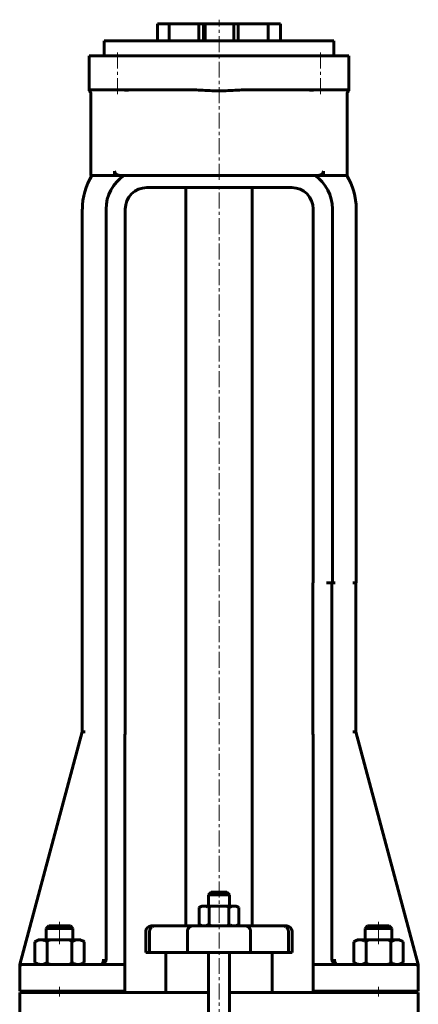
# Model space of a CAD drawing. Header units: millimetres. Extents: x -227 to 227, y -585 to 587.
# Tile 5 of 5: x -94 to 94, y 124 to 587. Entities that reach past the tile are written whole.
import ezdxf

# ---------------------------------------------------------------- set-up
doc = ezdxf.new("R2010")
doc.units = ezdxf.units.MM
for name, pattern in [('K5LT-1', [0]), ('K5LT_AXLED', [12, 7.5, -1.5, 1.5, -1.5]), ('K5LT_BASIC', [0])]:
    doc.linetypes.add(name, pattern=pattern)
doc.layers.add('Системный слой (1)', color=7, linetype='Continuous', true_color=0x6c6c6c)

# ---------------------------------------------------------------- blocks, each defined once
blk = doc.blocks.new('U2')
at = {"layer": 'Системный слой (1)', "color": 143, "linetype": 'K5LT_BASIC', "lineweight": 60, "true_color": 0x33acca}
for start, end in [(44.99988, 90), (7.86955, 15.87249)]:
    blk.add_arc((92.5, 141.625), 1.25, start, end, dxfattribs=at)
blk = doc.blocks.new('U5')
at = {"layer": 'Системный слой (1)', "color": 143, "linetype": 'K5LT_BASIC', "lineweight": 60, "true_color": 0x33acca}
for p, q in [((-55.61, 142.88), (-81.25, 142.88)), ((-44.36, 142.88), (-55.61, 142.88))]:
    blk.add_line(p, q, dxfattribs=at)
blk = doc.blocks.new('U6')
at = {"layer": 'Системный слой (1)', "color": 143, "linetype": 'K5LT_BASIC', "lineweight": 60, "true_color": 0x33acca}
for p, q in [((-54.35, 143.22), (-53.8, 143.65)), ((-55.61, 142.88), (-54.97, 142.96)), ((-54.97, 142.96), (-54.35, 143.22))]:
    blk.add_line(p, q, dxfattribs=at)
blk = doc.blocks.new('U7')
at = {"layer": 'Системный слой (1)', "color": 143, "linetype": 'K5LT_BASIC', "lineweight": 60, "true_color": 0x33acca}
for p, q in [((0, 176.9375), (-3.75, 176.9375)), ((3.75, 176.9375), (0, 176.9375))]:
    blk.add_line(p, q, dxfattribs=at)
blk = doc.blocks.new('U8')
at = {"layer": 'Системный слой (1)', "color": 143, "linetype": 'K5LT_BASIC', "lineweight": 60, "true_color": 0x33acca}
for start, end in [(164.28666, 171.44884), (90.00018, 156.45811)]:
    blk.add_arc((-92.5, 141.625), 1.25, start, end, dxfattribs=at)
blk = doc.blocks.new('U11')
at = {"layer": 'Системный слой (1)', "color": 143, "linetype": 'K5LT_BASIC', "lineweight": 60, "true_color": 0x33acca}
for p, q in [((55.61, 142.88), (44.36, 142.88)), ((81.25, 142.88), (55.61, 142.88)), ((55.61, 142.88), (55.61, 142.88))]:
    blk.add_line(p, q, dxfattribs=at)
blk = doc.blocks.new('U12')
at = {"layer": 'Системный слой (1)', "color": 143, "linetype": 'K5LT_BASIC', "lineweight": 60, "true_color": 0x33acca}
for p, q in [((54.69, 143.05), (54.25, 143.28)), ((55.15, 142.92), (54.69, 143.05)), ((55.61, 142.88), (55.15, 142.92))]:
    blk.add_line(p, q, dxfattribs=at)
blk = doc.blocks.new('U20')
at = {"layer": 'Системный слой (1)', "color": 143, "linetype": 'K5LT_BASIC', "lineweight": 60, "true_color": 0x33acca}
for p, q in [((-54.31, 143.25), (-53.75, 143.71)), ((-55.61, 142.88), (-54.95, 142.97)), ((-54.95, 142.97), (-54.31, 143.25))]:
    blk.add_line(p, q, dxfattribs=at)
blk = doc.blocks.new('U28')
at = {"layer": 'Системный слой (1)', "color": 143, "linetype": 'K5LT_BASIC', "lineweight": 60, "true_color": 0x33acca}
for p, q in [((-5, 129.75), (-31.25, 129.75)), ((31.25, 129.75), (5, 129.75))]:
    blk.add_line(p, q, dxfattribs=at)

msp = doc.modelspace()

# ---------------------------------------------------------------- linework, layer by layer
at = {"layer": 'Системный слой (1)', "color": 143, "linetype": 'K5LT_BASIC', "lineweight": 60, "true_color": 0x33acca}
for p, q in [((-29, 577.25), (-29, 585.25)), ((-29, 585.25), (-23.46, 585.25)), ((-23.46, 577.25), (-23.46, 585.25)), ((-23.46, 585.25), (-9.44, 585.25)), ((-9.44, 585.25), (-7.33, 585.25)), ((-9.44, 577.25), (-9.44, 585.25)), ((-7.33, 585.25), (-6.58, 585.25)), ((-7.33, 577.25), (-7.33, 585.25)), ((-6.58, 585.25), (6.95, 585.25)), ((-6.58, 577.25), (-6.58, 585.25)), ((6.95, 585.25), (8.96, 585.25)), ((6.95, 577.25), (6.95, 585.25)), ((8.96, 577.25), (8.96, 585.25)), ((8.96, 585.25), (23.16, 585.25)), ((23.16, 577.25), (23.16, 585.25)), ((23.16, 585.25), (29, 585.25)), ((29, 577.25), (29, 585.25)), ((-54, 570.25), (-54, 577.25)), ((-54, 577.25), (54, 577.25)), ((54, 570.25), (54, 577.25)), ((-61, 570.25), (-51, 570.25)), ((-61, 554.25), (-61, 570.25)), ((-51, 570.25), (51, 570.25)), ((51, 570.25), (61, 570.25)), ((61, 554.25), (61, 570.25)), ((-61, 554.25), (-51, 554.25)), ((-61, 554.25), (-61, 553.77)), ((-60.3, 514), (-60.3, 552.25)), ((-51, 554.25), (-12.64, 554.25)), ((12.64, 554.25), (51, 554.25)), ((51, 554.25), (61, 554.25)), ((60.3, 514), (60.3, 552.25)), ((61, 553.77), (61, 554.25)), ((-49.1, 514), (-49.1, 516)), ((49.1, 514), (49.1, 516)), ((-60.3, 514), (-49.1, 514)), ((-49.1, 514), (-46.62, 514)), ((-46.62, 514), (46.62, 514)), ((46.62, 514), (49.1, 514)), ((49.1, 514), (60.3, 514)), ((34.3, 508.27), (-33.92, 508.27)), ((-15.63, 161), (-15.63, 508.27)), ((15.62, 161), (15.62, 508.27)), ((-64.29, 498.11), (-64.29, 252.37)), ((-53.11, 498.11), (-53.11, 145.38)), ((-44.08, 498.11), (-44.08, 252.37)), ((44.34, 322.37), (44.34, 498.22)), ((53.38, 322.37), (53.38, 498.22)), ((64.55, 322.37), (64.55, 498.22)), ((64.55, 322.37), (64.55, 498.22)), ((44.08, 322.37), (44.08, 252.37)), ((44.34, 322.37), (44.08, 322.37)), ((50.61, 322.37), (50.88, 322.37)), ((50.88, 322.37), (53.38, 322.37)), ((53.11, 145.38), (53.11, 322.37)), ((53.38, 322.37), (54.63, 322.37)), ((62.99, 322.37), (63.26, 322.37)), ((63.26, 322.37), (64.55, 322.37)), ((64.29, 322.37), (64.29, 252.37)), ((-64.29, 252.37), (-93.75, 142.87)), ((-62.99, 252.37), (-64.29, 252.37)), ((62.99, 252.37), (64.29, 252.37)), ((93.75, 142.87), (64.29, 252.37)), ((-44.36, 142.87), (-44.36, 249.12)), ((44.36, 249.12), (44.36, 142.87)), ((-3.75, 176.94), (-5, 175.69)), ((3.75, 176.94), (5, 175.69)), ((-5, 175.69), (0, 175.69)), ((-5, 170.37), (-5, 175.69)), ((0, 175.69), (5, 175.69)), ((5, 170.37), (5, 175.69)), ((-8.13, 170.37), (-9.38, 169.65)), ((-9.38, 169.65), (-9.38, 161.73)), ((-7.04, 170.37), (-8.13, 170.37)), ((0, 170.37), (-7.04, 170.37)), ((-4.69, 169.65), (-4.69, 161.73)), ((7.04, 170.37), (0, 170.37)), ((4.69, 169.65), (4.69, 161.73)), ((8.12, 170.37), (7.04, 170.37)), ((8.12, 170.37), (9.38, 169.65)), ((9.38, 169.65), (9.38, 161.73)), ((-80.1, 161), (-81.25, 159.85)), ((-81.25, 159.85), (-71.91, 159.85)), ((-81.25, 154.5), (-81.25, 159.85)), ((-69.9, 161), (-80.1, 161)), ((-71.91, 159.85), (-68.75, 159.85)), ((-69.9, 161), (-68.75, 159.85)), ((-68.75, 154.5), (-68.75, 159.85)), ((-34.38, 148.5), (-34.38, 158.5)), ((-32.62, 148.5), (-32.62, 158.5)), ((-30.27, 161), (-31.88, 161)), ((-12.47, 161), (-30.27, 161)), ((-14.83, 148.5), (-14.83, 158.5)), ((12.47, 161), (-12.47, 161)), ((-8.13, 161), (-9.38, 161.73)), ((8.12, 161), (9.38, 161.73)), ((30.27, 161), (12.47, 161)), ((14.83, 148.5), (14.83, 158.5)), ((31.87, 161), (30.27, 161)), ((32.62, 148.5), (32.62, 158.5)), ((34.37, 148.5), (34.37, 158.5)), ((69.9, 161), (68.75, 159.85)), ((68.75, 154.5), (68.75, 159.85)), ((68.75, 159.85), (78.09, 159.85)), ((80.1, 161), (69.9, 161)), ((78.09, 159.85), (81.25, 159.85)), ((80.1, 161), (81.25, 159.85)), ((81.25, 154.5), (81.25, 159.85)), ((-85, 154.5), (-86.55, 153.61)), ((-86.55, 153.61), (-86.55, 143.77)), ((-85, 154.5), (-83.66, 154.5)), ((-83.66, 154.5), (-75, 154.5)), ((-80.77, 153.61), (-80.77, 143.77)), ((-75, 154.5), (-66.34, 154.5)), ((-69.23, 153.61), (-69.23, 143.77)), ((-66.34, 154.5), (-65, 154.5)), ((-65, 154.5), (-63.45, 153.61)), ((-63.45, 153.61), (-63.45, 143.77)), ((65, 154.5), (63.45, 153.61)), ((63.45, 153.61), (63.45, 143.77)), ((65, 154.5), (66.34, 154.5)), ((66.34, 154.5), (75, 154.5)), ((69.23, 153.61), (69.23, 143.77)), ((75, 154.5), (83.66, 154.5)), ((80.77, 153.61), (80.77, 143.77)), ((83.66, 154.5), (85, 154.5)), ((85, 154.5), (86.55, 153.61)), ((86.55, 153.61), (86.55, 143.77)), ((-34.38, 148.5), (-32.62, 148.5)), ((-32.62, 148.5), (-14.83, 148.5)), ((-25, 129.75), (-25, 148.5)), ((-14.83, 148.5), (14.83, 148.5)), ((-5, 117.88), (-5, 148.5)), ((5, 117.88), (5, 148.5)), ((14.83, 148.5), (32.62, 148.5)), ((25, 129.75), (25, 148.5)), ((32.62, 148.5), (34.37, 148.5)), ((-85, 142.87), (-86.55, 143.77)), ((-65, 142.87), (-63.45, 143.77)), ((65, 142.87), (63.45, 143.77)), ((85, 142.87), (86.55, 143.77)), ((-93.75, 142.87), (-93.75, 142.47)), ((-93.75, 142.47), (-93.75, 141.62)), ((-93.75, 130.38), (-93.75, 141.62)), ((-81.25, 142.87), (-92.5, 142.87)), ((-44.36, 141.62), (-44.36, 142.87)), ((-44.36, 130.38), (-44.36, 141.62)), ((44.36, 142.87), (44.36, 141.62)), ((44.36, 130.38), (44.36, 141.62)), ((92.5, 142.87), (81.25, 142.87)), ((93.75, 142.49), (93.75, 142.87)), ((93.75, 141.62), (93.75, 142.49)), ((93.75, 130.38), (93.75, 141.62)), ((-93.75, 130.38), (-81.25, 130.38)), ((-81.25, 129.75), (-93.75, 129.75)), ((-93.75, 129.75), (-93.75, 118.5)), ((-81.25, 130.38), (-44.36, 130.38)), ((-81.25, 129.75), (-81.25, 130.38)), ((-44.94, 129.75), (-81.25, 129.75)), ((-68.75, 129.75), (-68.75, 130.38)), ((-43.7, 129.75), (-44.94, 129.75)), ((-31.25, 129.75), (-43.7, 129.75)), ((43.7, 129.75), (31.25, 129.75)), ((44.94, 129.75), (43.7, 129.75)), ((44.36, 130.38), (81.25, 130.38)), ((81.25, 129.75), (44.94, 129.75)), ((68.75, 129.75), (68.75, 130.38)), ((81.25, 130.38), (93.75, 130.38)), ((81.25, 129.75), (81.25, 130.38)), ((93.75, 129.75), (81.25, 129.75)), ((93.75, 118.5), (93.75, 129.75))]:
    msp.add_line(p, q, dxfattribs=at)
at = {"layer": 'Системный слой (1)', "color": 30, "linetype": 'K5LT_AXLED', "lineweight": 18, "true_color": 0xff8000}
for p, q in [((0, 512), (0, 587.25)), ((-47.73, 552.25), (-47.73, 572.25)), ((47.73, 552.25), (47.73, 572.25)), ((0, 114.43), (0, 510.27)), ((-75, 152.5), (-75, 163)), ((75, 152.5), (75, 163)), ((-75, 127.75), (-75, 132.38)), ((75, 127.75), (75, 132.38))]:
    msp.add_line(p, q, dxfattribs=at)
at = {"layer": 'Системный слой (1)', "color": 143, "linetype": 'K5LT_BASIC', "lineweight": 60, "true_color": 0x33acca}
for centre, radius, start, end in [((-62.3, 552.25), 2, 0, 49.6048), ((62.3, 552.25), 2, 130.3951, 180), ((-33.92, 498.11), 30.36, 148.4495, 180), ((-33.92, 498.11), 19.19, 124.1014, 180), ((34.3, 498.22), 19.08, 0, 55.7959), ((34.3, 498.22), 30.25, 0, 31.4323), ((-33.92, 498.11), 10.16, 90, 180), ((34.3, 498.22), 10.04, 0, 90), ((-25.61, 249.12), 18.75, 170.043, 180), ((25.61, 249.12), 18.75, 0, 9.957), ((-31.88, 158.5), 2.5, 90, 180), ((31.87, 158.5), 2.5, 0, 90), ((-55.61, 145.38), 2.5, 270, 0), ((-55.61, 145.38), 2.5, 270, 0), ((55.61, 145.38), 2.5, 180, 270), ((55.61, 145.38), 2.5, 208.3186, 223.2742), ((-92.5, 141.62), 1.25, 90, 180), ((92.5, 141.62), 1.25, 0, 90)]:
    msp.add_arc(centre, radius, start, end, dxfattribs=at)
for points, knots in [([(-41.98, 554.25), (-42.09, 554.25), (-42.24, 554.22), (-42.64, 554.15), (-42.91, 554.1), (-43.3, 554.09), (-43.34, 554.09), (-43.41, 554.09), (-43.43, 554.08), (-43.46, 554.08), (-43.48, 554.08), (-43.51, 554.08), (-43.53, 554.08), (-43.57, 554.09), (-43.6, 554.09), (-43.71, 554.09), (-43.8, 554.09), (-44.03, 554.1), (-44.17, 554.11), (-44.71, 554.16), (-45.13, 554.21), (-45.73, 554.25), (-45.88, 554.25), (-46.03, 554.25)], [0.3541536, 0.3541536, 0.3541536, 0.3541536, 0.4414773, 0.4414773, 0.5326725, 0.5326725, 0.5438932, 0.5438932, 0.549057, 0.549057, 0.5530461, 0.5530461, 0.5573463, 0.5573463, 0.5641238, 0.5641238, 0.5852769, 0.5852769, 0.6181184, 0.6181184, 0.7076596, 0.7076596, 0.7391016, 0.7391016, 0.7391016, 0.7391016]), ([(12.64, 554.25), (11.38, 554.25), (9.87, 554.19), (7.27, 554.06), (5.79, 553.96), (2.83, 553.82), (1.35, 553.77), (-1.35, 553.77), (-2.83, 553.82), (-5.79, 553.96), (-7.27, 554.06), (-9.87, 554.19), (-11.38, 554.25), (-12.64, 554.25)], [2.770089, 2.770089, 2.770089, 2.770089, 3.147659, 3.147659, 3.552074, 3.552074, 3.95649, 3.95649, 4.360905, 4.360905, 4.765321, 4.765321, 5.14289, 5.14289, 5.14289, 5.14289]), ([(46.03, 554.25), (45.66, 554.25), (45.28, 554.22), (44.52, 554.15), (44.12, 554.1), (43.68, 554.09), (43.63, 554.09), (43.57, 554.09), (43.55, 554.08), (43.51, 554.08), (43.49, 554.08), (43.46, 554.08), (43.44, 554.08), (43.4, 554.09), (43.38, 554.09), (43.27, 554.09), (43.19, 554.09), (43.01, 554.1), (42.9, 554.11), (42.52, 554.16), (42.3, 554.21), (42.07, 554.25), (42.02, 554.25), (41.98, 554.25)], [0.3541536, 0.3541536, 0.3541536, 0.3541536, 0.4414773, 0.4414773, 0.5326725, 0.5326725, 0.5438932, 0.5438932, 0.549057, 0.549057, 0.5530461, 0.5530461, 0.5573463, 0.5573463, 0.5641238, 0.5641238, 0.5852769, 0.5852769, 0.6181184, 0.6181184, 0.7076596, 0.7076596, 0.7391016, 0.7391016, 0.7391016, 0.7391016]), ([(-46.62, 514), (-46.95, 514), (-47.34, 514.07), (-47.92, 514.28), (-48.23, 514.45), (-48.64, 514.82), (-48.83, 515.06), (-49.04, 515.5), (-49.1, 515.77), (-49.1, 516)], [1.0047961, 1.0047961, 1.0047961, 1.0047961, 1.1035641, 1.1035641, 1.1914273, 1.1914273, 1.26841, 1.26841, 1.3375223, 1.3375223, 1.3375223, 1.3375223]), ([(49.1, 516), (49.1, 515.77), (49.04, 515.5), (48.83, 515.06), (48.64, 514.82), (48.23, 514.45), (47.92, 514.28), (47.34, 514.07), (46.95, 514), (46.62, 514)], [0, 0, 0, 0, 0.0691123, 0.0691123, 0.1460949, 0.1460949, 0.2339581, 0.2339581, 0.3327261, 0.3327261, 0.3327261, 0.3327261]), ([(-9.38, 169.65), (-9.23, 169.74), (-8.92, 169.9), (-8.53, 170.07), (-8.2, 170.19), (-7.92, 170.27), (-7.63, 170.33), (-7.34, 170.37), (-7.14, 170.37), (-7.04, 170.37)], [0, 0, 0, 0, 1.855708, 3.640387, 4.824418, 6.025689, 7.278712, 8.598649, 10, 10, 10, 10]), ([(-7.04, 170.37), (-6.93, 170.37), (-6.72, 170.37), (-6.41, 170.32), (-6.11, 170.26), (-5.78, 170.16), (-5.41, 170.02), (-5.03, 169.84), (-4.79, 169.71), (-4.69, 169.65)], [0, 0, 0, 0, 1.48425, 2.868539, 4.158487, 5.371155, 7.1195, 8.836399, 10, 10, 10, 10]), ([(4.69, 169.65), (4.85, 169.74), (5.15, 169.9), (5.54, 170.07), (5.87, 170.19), (6.15, 170.27), (6.44, 170.33), (6.74, 170.37), (6.94, 170.37), (7.04, 170.37)], [0, 0, 0, 0, 1.855708, 3.640387, 4.824418, 6.025689, 7.278712, 8.598649, 10, 10, 10, 10]), ([(7.04, 170.37), (7.14, 170.37), (7.35, 170.37), (7.66, 170.32), (7.96, 170.26), (8.29, 170.16), (8.66, 170.02), (9.04, 169.84), (9.28, 169.71), (9.38, 169.65)], [0, 0, 0, 0, 1.48425, 2.868539, 4.158487, 5.371155, 7.1195, 8.836399, 10, 10, 10, 10]), ([(-30.27, 161), (-30.41, 161), (-30.64, 160.98), (-30.97, 160.89), (-31.29, 160.77), (-31.54, 160.61), (-31.78, 160.42), (-32, 160.21), (-32.23, 159.9), (-32.38, 159.61), (-32.47, 159.39), (-32.53, 159.2), (-32.58, 158.98), (-32.62, 158.74), (-32.62, 158.57), (-32.62, 158.5)], [0, 0, 0, 0, 1.863562, 3.020226, 4.384489, 6.209863, 6.775249, 8.27251, 10.106363, 11.473383, 12.399004, 12.973192, 13.929702, 15.196039, 16, 16, 16, 16]), ([(-12.47, 161), (-12.59, 161), (-12.81, 160.98), (-13.12, 160.91), (-13.39, 160.81), (-13.69, 160.65), (-13.96, 160.45), (-14.22, 160.19), (-14.44, 159.89), (-14.63, 159.54), (-14.76, 159.14), (-14.82, 158.8), (-14.83, 158.59), (-14.83, 158.5)], [0, 0, 0, 0, 1.3877, 2.49144, 3.601057, 4.532056, 6.34184, 7.354231, 8.53795, 10.370024, 11.69622, 13.053525, 14, 14, 14, 14]), ([(-7.04, 161), (-7.14, 161), (-7.35, 161.01), (-7.66, 161.05), (-7.96, 161.12), (-8.29, 161.21), (-8.66, 161.36), (-9.04, 161.54), (-9.28, 161.67), (-9.38, 161.73)], [0, 0, 0, 0, 1.48425, 2.868539, 4.158487, 5.371155, 7.1195, 8.836399, 10, 10, 10, 10]), ([(-4.69, 161.73), (-4.85, 161.64), (-5.15, 161.47), (-5.54, 161.3), (-5.87, 161.19), (-6.15, 161.11), (-6.44, 161.05), (-6.74, 161.01), (-6.94, 161), (-7.04, 161)], [0, 0, 0, 0, 1.855708, 3.640387, 4.824418, 6.025689, 7.278712, 8.598649, 10, 10, 10, 10]), ([(7.04, 161), (6.93, 161), (6.72, 161.01), (6.41, 161.05), (6.11, 161.12), (5.78, 161.21), (5.41, 161.36), (5.03, 161.54), (4.79, 161.67), (4.69, 161.73)], [0, 0, 0, 0, 1.48425, 2.868539, 4.158487, 5.371155, 7.1195, 8.836399, 10, 10, 10, 10]), ([(9.38, 161.73), (9.23, 161.64), (8.92, 161.47), (8.53, 161.3), (8.2, 161.19), (7.92, 161.11), (7.63, 161.05), (7.34, 161.01), (7.14, 161), (7.04, 161)], [0, 0, 0, 0, 1.855708, 3.640387, 4.824418, 6.025689, 7.278712, 8.598649, 10, 10, 10, 10]), ([(12.47, 161), (12.59, 161), (12.81, 160.98), (13.12, 160.91), (13.39, 160.81), (13.69, 160.65), (13.96, 160.45), (14.22, 160.19), (14.44, 159.89), (14.63, 159.54), (14.76, 159.14), (14.82, 158.8), (14.83, 158.59), (14.83, 158.5)], [0, 0, 0, 0, 1.3877, 2.49144, 3.601057, 4.532056, 6.34184, 7.354231, 8.53795, 10.370024, 11.69622, 13.053525, 14, 14, 14, 14]), ([(30.27, 161), (30.41, 161), (30.64, 160.98), (30.97, 160.89), (31.29, 160.77), (31.54, 160.61), (31.78, 160.42), (32, 160.21), (32.23, 159.9), (32.38, 159.61), (32.47, 159.39), (32.53, 159.2), (32.58, 158.98), (32.62, 158.74), (32.62, 158.57), (32.62, 158.5)], [0, 0, 0, 0, 1.863562, 3.020226, 4.384489, 6.209863, 6.775249, 8.27251, 10.106363, 11.473383, 12.399004, 12.973192, 13.929702, 15.196039, 16, 16, 16, 16]), ([(-83.66, 154.5), (-83.79, 154.5), (-84.05, 154.49), (-84.43, 154.44), (-84.8, 154.36), (-85.15, 154.25), (-85.55, 154.11), (-86.01, 153.9), (-86.37, 153.71), (-86.55, 153.61)], [0, 0, 0, 0, 1.481003, 2.862672, 4.151284, 5.363168, 6.536697, 8.256811, 10, 10, 10, 10]), ([(-80.77, 153.61), (-80.99, 153.73), (-81.34, 153.92), (-81.86, 154.15), (-82.33, 154.31), (-82.81, 154.43), (-83.25, 154.49), (-83.54, 154.5), (-83.66, 154.5)], [0, 0, 0, 0, 1.805686, 3.102281, 4.725903, 6.181283, 7.80342, 9, 9, 9, 9]), ([(-66.34, 154.5), (-66.47, 154.5), (-66.73, 154.49), (-67.11, 154.44), (-67.48, 154.36), (-67.83, 154.25), (-68.23, 154.11), (-68.69, 153.9), (-69.05, 153.71), (-69.23, 153.61)], [0, 0, 0, 0, 1.481003, 2.862672, 4.151284, 5.363168, 6.536697, 8.256811, 10, 10, 10, 10]), ([(-63.45, 153.61), (-63.67, 153.73), (-64.02, 153.92), (-64.54, 154.15), (-65, 154.31), (-65.49, 154.43), (-65.93, 154.49), (-66.22, 154.5), (-66.34, 154.5)], [0, 0, 0, 0, 1.805686, 3.102281, 4.725903, 6.181283, 7.80342, 9, 9, 9, 9]), ([(66.34, 154.5), (66.21, 154.5), (65.95, 154.49), (65.57, 154.44), (65.2, 154.36), (64.85, 154.25), (64.45, 154.11), (63.99, 153.9), (63.63, 153.71), (63.45, 153.61)], [0, 0, 0, 0, 1.481003, 2.862672, 4.151284, 5.363168, 6.536697, 8.256811, 10, 10, 10, 10]), ([(69.23, 153.61), (69.01, 153.73), (68.66, 153.92), (68.14, 154.15), (67.67, 154.31), (67.19, 154.43), (66.75, 154.49), (66.46, 154.5), (66.34, 154.5)], [0, 0, 0, 0, 1.805686, 3.102281, 4.725903, 6.181283, 7.80342, 9, 9, 9, 9]), ([(83.66, 154.5), (83.53, 154.5), (83.27, 154.49), (82.89, 154.44), (82.52, 154.36), (82.17, 154.25), (81.77, 154.11), (81.31, 153.9), (80.95, 153.71), (80.77, 153.61)], [0, 0, 0, 0, 1.481003, 2.862672, 4.151284, 5.363168, 6.536697, 8.256811, 10, 10, 10, 10]), ([(86.55, 153.61), (86.33, 153.73), (85.98, 153.92), (85.46, 154.15), (85, 154.31), (84.51, 154.43), (84.07, 154.49), (83.78, 154.5), (83.66, 154.5)], [0, 0, 0, 0, 1.805686, 3.102281, 4.725903, 6.181283, 7.80342, 9, 9, 9, 9]), ([(-86.55, 143.77), (-86.33, 143.64), (-85.98, 143.46), (-85.46, 143.23), (-85, 143.07), (-84.51, 142.95), (-84.07, 142.89), (-83.78, 142.87), (-83.66, 142.87)], [0, 0, 0, 0, 1.805686, 3.102281, 4.725903, 6.181283, 7.80342, 9, 9, 9, 9]), ([(-83.66, 142.87), (-83.53, 142.87), (-83.27, 142.89), (-82.89, 142.94), (-82.52, 143.02), (-82.17, 143.12), (-81.77, 143.27), (-81.31, 143.47), (-80.95, 143.66), (-80.77, 143.77)], [0, 0, 0, 0, 1.481003, 2.862672, 4.151284, 5.363168, 6.536697, 8.256811, 10, 10, 10, 10]), ([(-69.23, 143.77), (-69.01, 143.64), (-68.66, 143.46), (-68.14, 143.23), (-67.67, 143.07), (-67.19, 142.95), (-66.75, 142.89), (-66.46, 142.87), (-66.34, 142.87)], [0, 0, 0, 0, 1.805686, 3.102281, 4.725903, 6.181283, 7.80342, 9, 9, 9, 9]), ([(-66.34, 142.87), (-66.21, 142.87), (-65.95, 142.89), (-65.57, 142.94), (-65.2, 143.02), (-64.85, 143.12), (-64.45, 143.27), (-63.99, 143.47), (-63.63, 143.66), (-63.45, 143.77)], [0, 0, 0, 0, 1.481003, 2.862672, 4.151284, 5.363168, 6.536697, 8.256811, 10, 10, 10, 10]), ([(-54.36, 145.38), (-54.36, 145.28), (-54.36, 145.15), (-54.37, 144.99), (-54.39, 144.83), (-54.41, 144.67), (-54.44, 144.52), (-54.46, 144.38), (-54.49, 144.25), (-54.53, 144.1), (-54.58, 143.97), (-54.62, 143.85), (-54.67, 143.72), (-54.73, 143.61), (-54.79, 143.49), (-54.85, 143.39), (-54.91, 143.3), (-54.98, 143.22), (-55.04, 143.15), (-55.11, 143.08), (-55.17, 143.04), (-55.22, 143), (-55.28, 142.97), (-55.33, 142.94), (-55.42, 142.9), (-55.48, 142.89), (-55.56, 142.88), (-55.59, 142.87), (-55.61, 142.87)], [0, 0, 0, 0, 2.094555, 2.792591, 3.694822, 5.585148, 6.487387, 7.303618, 8.785792, 9.860102, 11.020096, 12.201538, 13.179058, 14.621657, 15.738759, 16.884419, 18.044464, 19.204425, 20.282119, 21.280966, 22.663068, 23.123043, 23.58118, 25.304948, 25.700409, 27.485844, 28.11415, 29, 29, 29, 29]), ([(-53.42, 144.18), (-53.41, 144.2), (-53.4, 144.21), (-53.37, 144.27), (-53.35, 144.3), (-53.32, 144.37), (-53.31, 144.41), (-53.29, 144.46), (-53.28, 144.47), (-53.27, 144.5), (-53.26, 144.52), (-53.25, 144.55), (-53.25, 144.56), (-53.24, 144.58), (-53.24, 144.59), (-53.24, 144.6)], [0.637987, 0.637987, 0.637987, 0.637987, 1.913962, 1.913962, 4.313962, 4.313962, 6.713962, 6.713962, 7.727395, 7.727395, 8.683064, 8.683064, 9.638732, 9.638732, 10.097783, 10.097783, 10.097783, 10.097783]), ([(-53.4, 144.22), (-53.39, 144.24), (-53.38, 144.26), (-53.35, 144.31), (-53.34, 144.34), (-53.31, 144.4), (-53.29, 144.44), (-53.28, 144.48), (-53.27, 144.49), (-53.27, 144.5), (-53.27, 144.51), (-53.26, 144.52), (-53.26, 144.53), (-53.25, 144.55), (-53.25, 144.57), (-53.24, 144.59), (-53.23, 144.6), (-53.23, 144.61)], [0.749449, 0.749449, 0.749449, 0.749449, 2.248346, 2.248346, 4.727027, 4.727027, 7.205709, 7.205709, 7.84631, 7.84631, 8.225734, 8.225734, 8.832794, 8.832794, 9.971033, 9.971033, 10.650431, 10.650431, 10.650431, 10.650431]), ([(55.61, 142.87), (55.53, 142.87), (55.41, 142.9), (55.25, 142.98), (55.12, 143.07), (55, 143.19), (54.88, 143.34), (54.78, 143.51), (54.69, 143.68), (54.61, 143.87), (54.54, 144.07), (54.47, 144.32), (54.42, 144.59), (54.38, 144.87), (54.36, 145.12), (54.36, 145.29), (54.36, 145.38)], [0, 0, 0, 0, 2.075746, 3.170221, 4.33994, 5.547264, 6.755283, 7.926207, 8.9845, 9.967472, 11.027056, 12.237449, 13.598649, 14.883246, 15.865773, 17, 17, 17, 17]), ([(63.45, 143.77), (63.67, 143.64), (64.02, 143.46), (64.54, 143.23), (65, 143.07), (65.49, 142.95), (65.93, 142.89), (66.22, 142.87), (66.34, 142.87)], [0, 0, 0, 0, 1.805686, 3.102281, 4.725903, 6.181283, 7.80342, 9, 9, 9, 9]), ([(66.34, 142.87), (66.47, 142.87), (66.73, 142.89), (67.11, 142.94), (67.48, 143.02), (67.83, 143.12), (68.23, 143.27), (68.69, 143.47), (69.05, 143.66), (69.23, 143.77)], [0, 0, 0, 0, 1.481003, 2.862672, 4.151284, 5.363168, 6.536697, 8.256811, 10, 10, 10, 10]), ([(80.77, 143.77), (80.99, 143.64), (81.34, 143.46), (81.86, 143.23), (82.33, 143.07), (82.81, 142.95), (83.25, 142.89), (83.54, 142.87), (83.66, 142.87)], [0, 0, 0, 0, 1.805686, 3.102281, 4.725903, 6.181283, 7.80342, 9, 9, 9, 9]), ([(83.66, 142.87), (83.79, 142.87), (84.05, 142.89), (84.43, 142.94), (84.8, 143.02), (85.15, 143.12), (85.55, 143.27), (86.01, 143.47), (86.37, 143.66), (86.55, 143.77)], [0, 0, 0, 0, 1.481003, 2.862672, 4.151284, 5.363168, 6.536697, 8.256811, 10, 10, 10, 10])]:
    msp.add_open_spline(points, degree=3, knots=knots, dxfattribs=at)
at = {"layer": 'Системный слой (1)', "color": 7, "linetype": 'K5LT-1'}
for points, knots in [([(-4.69, 169.65), (-4.6, 169.67), (-4.43, 169.72), (-4.16, 169.8), (-3.9, 169.86), (-3.64, 169.93), (-3.39, 169.98), (-3.14, 170.04), (-2.89, 170.09), (-2.64, 170.13), (-2.38, 170.18), (-2.11, 170.22), (-1.85, 170.26), (-1.54, 170.29), (-1.19, 170.33), (-0.79, 170.35), (-0.46, 170.37), (-0.2, 170.37), (-0.07, 170.37), (0, 170.37)], [0, 0, 0, 0, 0.0197814, 0.0395628, 0.0593442, 0.0791257, 0.0989071, 0.1186885, 0.1384699, 0.1582513, 0.1804046, 0.2025579, 0.2247111, 0.2468644, 0.2803261, 0.3137879, 0.3472496, 0.3639805, 0.3807113, 0.3807113, 0.3807113, 0.3807113]), ([(0, 170.37), (0.09, 170.37), (0.26, 170.37), (0.51, 170.37), (0.76, 170.36), (1.02, 170.34), (1.27, 170.32), (1.61, 170.29), (1.95, 170.24), (2.28, 170.19), (2.53, 170.15), (2.78, 170.11), (3.03, 170.06), (3.27, 170.01), (3.52, 169.96), (3.76, 169.9), (4.04, 169.83), (4.35, 169.75), (4.58, 169.68), (4.69, 169.65)], [0.3807113, 0.3807113, 0.3807113, 0.3807113, 0.4022153, 0.4237193, 0.4452233, 0.4667273, 0.4882313, 0.5097353, 0.5527433, 0.5730939, 0.5934444, 0.6137949, 0.6341455, 0.6533275, 0.6725096, 0.6916917, 0.7108737, 0.7361482, 0.7614226, 0.7614226, 0.7614226, 0.7614226]), ([(0, 161), (-0.09, 161), (-0.26, 161), (-0.51, 161.01), (-0.76, 161.02), (-1.02, 161.04), (-1.27, 161.06), (-1.61, 161.09), (-1.95, 161.13), (-2.28, 161.18), (-2.53, 161.22), (-2.78, 161.27), (-3.03, 161.31), (-3.27, 161.37), (-3.52, 161.42), (-3.76, 161.48), (-4.04, 161.55), (-4.35, 161.63), (-4.58, 161.69), (-4.69, 161.73)], [0.3807113, 0.3807113, 0.3807113, 0.3807113, 0.4022153, 0.4237193, 0.4452233, 0.4667273, 0.4882313, 0.5097353, 0.5527433, 0.5730939, 0.5934444, 0.6137949, 0.6341455, 0.6533275, 0.6725096, 0.6916917, 0.7108737, 0.7361482, 0.7614226, 0.7614226, 0.7614226, 0.7614226]), ([(4.69, 161.73), (4.6, 161.7), (4.43, 161.65), (4.16, 161.58), (3.9, 161.51), (3.64, 161.45), (3.39, 161.39), (3.14, 161.34), (2.89, 161.29), (2.64, 161.24), (2.38, 161.2), (2.11, 161.16), (1.85, 161.12), (1.54, 161.08), (1.19, 161.05), (0.79, 161.02), (0.46, 161.01), (0.2, 161), (0.07, 161), (0, 161)], [0, 0, 0, 0, 0.0197814, 0.0395628, 0.0593442, 0.0791257, 0.0989071, 0.1186885, 0.1384699, 0.1582513, 0.1804046, 0.2025579, 0.2247111, 0.2468644, 0.2803261, 0.3137879, 0.3472496, 0.3639805, 0.3807113, 0.3807113, 0.3807113, 0.3807113]), ([(-75, 154.5), (-75.11, 154.5), (-75.31, 154.5), (-75.62, 154.49), (-75.88, 154.48), (-76.09, 154.47), (-76.29, 154.45), (-76.53, 154.43), (-76.81, 154.41), (-77.09, 154.38), (-77.47, 154.33), (-77.95, 154.26), (-78.51, 154.16), (-79.07, 154.04), (-79.62, 153.92), (-80.09, 153.8), (-80.48, 153.69), (-80.68, 153.64), (-80.77, 153.61)], [0.4685678, 0.4685678, 0.4685678, 0.4685678, 0.4948926, 0.5212175, 0.5475423, 0.5607047, 0.5738672, 0.5976814, 0.6214956, 0.6453098, 0.669124, 0.7167524, 0.7643808, 0.8075695, 0.8507582, 0.8939469, 0.9155412, 0.9371356, 0.9371356, 0.9371356, 0.9371356]), ([(-69.23, 153.61), (-69.32, 153.63), (-69.51, 153.69), (-69.8, 153.77), (-70.09, 153.84), (-70.36, 153.91), (-70.64, 153.98), (-71, 154.06), (-71.36, 154.13), (-71.72, 154.2), (-72, 154.25), (-72.28, 154.29), (-72.65, 154.34), (-73.1, 154.4), (-73.57, 154.44), (-73.98, 154.47), (-74.32, 154.49), (-74.66, 154.5), (-74.89, 154.5), (-75, 154.5)], [0, 0, 0, 0, 0.02136, 0.04272, 0.06408, 0.08544, 0.1068, 0.12816, 0.17088, 0.1936778, 0.2164756, 0.2392734, 0.2620712, 0.3076668, 0.3532624, 0.3820887, 0.4109151, 0.4397414, 0.4685678, 0.4685678, 0.4685678, 0.4685678]), ([(75, 154.5), (74.89, 154.5), (74.69, 154.5), (74.38, 154.49), (74.12, 154.48), (73.91, 154.47), (73.71, 154.45), (73.47, 154.43), (73.19, 154.41), (72.91, 154.38), (72.53, 154.33), (72.05, 154.26), (71.49, 154.16), (70.93, 154.04), (70.38, 153.92), (69.91, 153.8), (69.52, 153.69), (69.32, 153.64), (69.23, 153.61)], [0.4685678, 0.4685678, 0.4685678, 0.4685678, 0.4948926, 0.5212175, 0.5475423, 0.5607047, 0.5738672, 0.5976814, 0.6214956, 0.6453098, 0.669124, 0.7167524, 0.7643808, 0.8075695, 0.8507582, 0.8939469, 0.9155412, 0.9371356, 0.9371356, 0.9371356, 0.9371356]), ([(80.77, 153.61), (80.68, 153.63), (80.49, 153.69), (80.2, 153.77), (79.91, 153.84), (79.64, 153.91), (79.36, 153.98), (79, 154.06), (78.64, 154.13), (78.28, 154.2), (78, 154.25), (77.72, 154.29), (77.35, 154.34), (76.9, 154.4), (76.43, 154.44), (76.02, 154.47), (75.68, 154.49), (75.34, 154.5), (75.11, 154.5), (75, 154.5)], [0, 0, 0, 0, 0.02136, 0.04272, 0.06408, 0.08544, 0.1068, 0.12816, 0.17088, 0.1936778, 0.2164756, 0.2392734, 0.2620712, 0.3076668, 0.3532624, 0.3820887, 0.4109151, 0.4397414, 0.4685678, 0.4685678, 0.4685678, 0.4685678]), ([(-80.77, 143.77), (-80.68, 143.74), (-80.49, 143.69), (-80.2, 143.61), (-79.91, 143.53), (-79.64, 143.46), (-79.36, 143.4), (-79, 143.32), (-78.64, 143.24), (-78.28, 143.18), (-78, 143.13), (-77.72, 143.08), (-77.35, 143.03), (-76.9, 142.98), (-76.43, 142.93), (-76.02, 142.9), (-75.68, 142.89), (-75.34, 142.88), (-75.11, 142.87), (-75, 142.87)], [0, 0, 0, 0, 0.02136, 0.04272, 0.06408, 0.08544, 0.1068, 0.12816, 0.17088, 0.1936778, 0.2164756, 0.2392734, 0.2620712, 0.3076668, 0.3532624, 0.3820887, 0.4109151, 0.4397414, 0.4685678, 0.4685678, 0.4685678, 0.4685678]), ([(-75, 142.87), (-74.89, 142.87), (-74.69, 142.88), (-74.38, 142.89), (-74.12, 142.9), (-73.91, 142.91), (-73.71, 142.92), (-73.47, 142.94), (-73.19, 142.97), (-72.91, 143), (-72.53, 143.05), (-72.05, 143.12), (-71.49, 143.22), (-70.93, 143.33), (-70.38, 143.46), (-69.91, 143.58), (-69.52, 143.68), (-69.32, 143.74), (-69.23, 143.77)], [0.4685678, 0.4685678, 0.4685678, 0.4685678, 0.4948926, 0.5212175, 0.5475423, 0.5607047, 0.5738672, 0.5976814, 0.6214956, 0.6453098, 0.669124, 0.7167524, 0.7643808, 0.8075695, 0.8507582, 0.8939469, 0.9155412, 0.9371356, 0.9371356, 0.9371356, 0.9371356]), ([(69.23, 143.77), (69.32, 143.74), (69.51, 143.69), (69.8, 143.61), (70.09, 143.53), (70.36, 143.46), (70.64, 143.4), (71, 143.32), (71.36, 143.24), (71.72, 143.18), (72, 143.13), (72.28, 143.08), (72.65, 143.03), (73.1, 142.98), (73.57, 142.93), (73.98, 142.9), (74.32, 142.89), (74.66, 142.88), (74.89, 142.87), (75, 142.87)], [0, 0, 0, 0, 0.02136, 0.04272, 0.06408, 0.08544, 0.1068, 0.12816, 0.17088, 0.1936778, 0.2164756, 0.2392734, 0.2620712, 0.3076668, 0.3532624, 0.3820887, 0.4109151, 0.4397414, 0.4685678, 0.4685678, 0.4685678, 0.4685678]), ([(75, 142.87), (75.11, 142.87), (75.31, 142.88), (75.62, 142.89), (75.88, 142.9), (76.09, 142.91), (76.29, 142.92), (76.53, 142.94), (76.81, 142.97), (77.09, 143), (77.47, 143.05), (77.95, 143.12), (78.51, 143.22), (79.07, 143.33), (79.62, 143.46), (80.09, 143.58), (80.48, 143.68), (80.68, 143.74), (80.77, 143.77)], [0.4685678, 0.4685678, 0.4685678, 0.4685678, 0.4948926, 0.5212175, 0.5475423, 0.5607047, 0.5738672, 0.5976814, 0.6214956, 0.6453098, 0.669124, 0.7167524, 0.7643808, 0.8075695, 0.8507582, 0.8939469, 0.9155412, 0.9371356, 0.9371356, 0.9371356, 0.9371356])]:
    msp.add_open_spline(points, degree=3, knots=knots, dxfattribs=at)

# ---------------------------------------------------------------- block references
at = {"layer": 'Системный слой (1)'}
for name in ['U7', 'U20', 'U6', 'U8', 'U5', 'U11', 'U12', 'U2', 'U28']:
    msp.add_blockref(name, (0, 0), dxfattribs=at)

doc.saveas('drawing.dxf')
